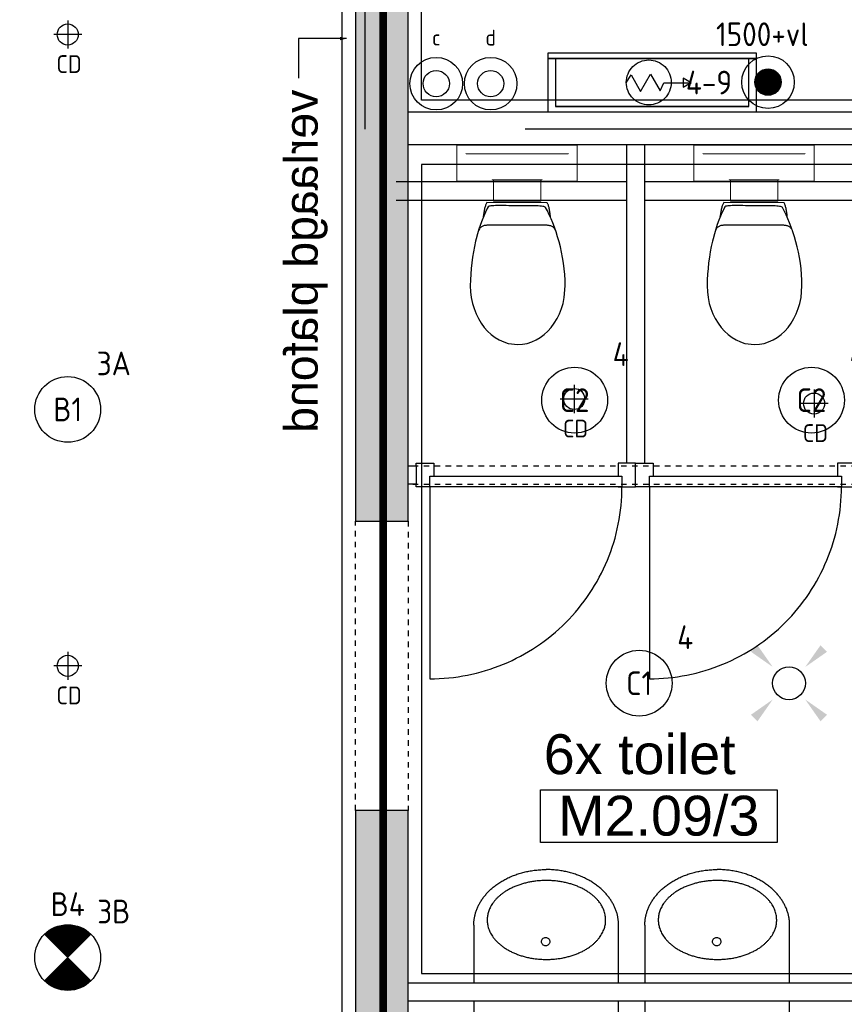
# Model space of a CAD drawing. Header units: millimetres. Extents: x -38032 to 104346, y -31182 to 78566.
# Tile 187 of 213: x 77309 to 80442, y 28582 to 32325. Entities that reach past the tile are written whole.
import ezdxf
from ezdxf.enums import TextEntityAlignment as Align

# ---------------------------------------------------------------- set-up
doc = ezdxf.new("R2010")
doc.units = ezdxf.units.MM
doc.header["$LTSCALE"] = 100
doc.set_wipeout_variables(frame=1)
for name, pattern in [('HIDDEN', [9.525, 6.35, -3.175]), ('PHANTOM', [63.5, 31.75, -6.35, 6.35, -6.35, 6.35, -6.35]), ('STYLE_01', [0.41664, 0.20828, -0.20836])]:
    doc.linetypes.add(name, pattern=pattern)
for name, color, linetype in [('AB$1A---_ATTRIB035', 8, 'Continuous'), ('AL$1A---_ALGEMEEN', 8, 'Continuous'), ('AL------_MAATV', 200, 'Continuous'), ('AL------_SPARING', 2, 'Continuous'), ('AM$1A---_ARCERING', 8, 'Continuous'), ('AT$1A---_TEKST100', 8, 'Continuous'), ('BOUWKUNDIG', 8, 'Continuous'), ('brandscheiding', 5, 'HIDDEN'), ('EB6511--_ATTRIB', 2, 'Continuous'), ('EL6311--', 3, 'Continuous'), ('el6311--nv', 7, 'Continuous'), ('EL6511--', 3, 'Continuous'), ('Kastenscheiding', 4, 'PHANTOM')]:
    doc.layers.add(name, color=color, linetype=linetype)
doc.styles.add('Arial', font='ARIAL.TTF')
doc.styles.add('BURO-018', font='iso.shx', dxfattribs={"height": 90})
doc.styles.get("Standard").update_dxf_attribs({"font": 'iso.shx'})

# ---------------------------------------------------------------- blocks, each defined once
blk = doc.blocks.new('E00411')
at = {"color": 0, "linetype": 'Continuous'}
blk.add_circle((0, 0), 1.25, dxfattribs=at)
for points in [[(-2.892, 2.396), (-2.396, 2.892), (-1.237, 1.237)], [(2.396, 2.892), (2.892, 2.396), (1.237, 1.237)], [(-2.396, -2.892), (-2.892, -2.396), (-1.237, -1.237)], [(2.892, -2.396), (2.396, -2.892), (1.237, -1.237)]]:
    blk.add_solid(points, dxfattribs=at)
at = {"color": 0, "linetype": 'Continuous', "style": 'BURO-018'}
for tag, p in [('E_GKAST', (0, 8)), ('E_GROEP', (0, 5)), ('E_SLET1', (4.5, 2)), ('E_GROEP', (0, 0)), ('E_GKAST', (0, 0))]:
    blk.add_attdef(tag, text='', height=1.8, dxfattribs=at).set_placement(p, align=Align.MIDDLE)
at = {"color": 0, "linetype": 'Continuous', "style": 'BURO-018', "flags": 1}
for tag, p in [('E_SGROEP', (4.5, 5)), ('E_MATCODE', (0, 0)), ('E_SGROEP', (0, 0))]:
    blk.add_attdef(tag, text='', height=1.8, dxfattribs=at).set_placement(p, align=Align.MIDDLE)
blk = doc.blocks.new('111410')
at = {"color": 0, "linetype": 'Continuous'}
for radius in [2, 1]:
    blk.add_circle((0, 3), radius, dxfattribs=at)
at = {"color": 0, "linetype": 'Continuous', "style": 'BURO-018'}
for tag, p in [('E_SLET1', (0, 7)), ('E_GROEP', (0, 0)), ('E_GKAST', (0, 0))]:
    blk.add_attdef(tag, text='', height=1.8, dxfattribs=at).set_placement(p, align=Align.MIDDLE)
at = {"color": 0, "linetype": 'Continuous', "style": 'BURO-018', "flags": 1}
for tag in ['E_MATCODE', 'E_SGROEP']:
    blk.add_attdef(tag, text='', height=1.8, dxfattribs=at).set_placement((0, 0), align=Align.MIDDLE)
blk = doc.blocks.new('1115B3A')
at = {"color": 0, "linetype": 'Continuous'}
blk.add_circle((0, 0), 2.5, dxfattribs=at)
at = {"color": 0, "linetype": 'Continuous', "style": 'BURO-018'}
for tag, p in [('E_GKAST', (0, 8)), ('E_GROEP', (0, 5)), ('E_SGROEP', (4.5, 5)), ('E_ARMCODE', (0, 0)), ('E_SLET', (4.5, -1))]:
    blk.add_attdef(tag, text='', height=1.8, dxfattribs=at).set_placement(p, align=Align.MIDDLE)
blk = doc.blocks.new('E00023')
at = {"color": 0, "const_width": 1}
blk.add_lwpolyline([(-0.5, 3, 1), (0.5, 3, 1)], format="xyb", close=True, dxfattribs=at)
at = {"color": 0, "linetype": 'Continuous'}
for radius in [2, 1]:
    blk.add_circle((0, 3), radius, dxfattribs=at)
at = {"color": 0, "linetype": 'Continuous', "style": 'BURO-018'}
blk.add_attdef('E_TEXT1', text='', height=1.8, dxfattribs=at).set_placement((0, 7.5), align=Align.MIDDLE)
at = {"color": 0, "linetype": 'Continuous', "style": 'BURO-018', "flags": 1}
blk.add_attdef('E_MATCODE', (0, 0), '', height=1.8, dxfattribs=at)
blk = doc.blocks.new('Centraaldoos')
at = {"color": 1, "linetype": 'Continuous'}
for p, q in [((0, -2), (0, 2)), ((-2, 0), (2, 0))]:
    blk.add_line(p, q, dxfattribs=at)
at = {"color": 0, "linetype": 'Continuous'}
blk.add_circle((0, 0), 1.5, dxfattribs=at)
at = {"color": 0, "linetype": 'Continuous', "style": 'BURO-018'}
blk.add_attdef('AL_POSNR', text='', height=1.8, dxfattribs=at).set_placement((0, 3), align=Align.CENTER)
at = {"color": 0, "linetype": 'Continuous', "style": 'BURO-018', "flags": 1}
blk.add_attdef('AL_OMS', (0, 0), '', height=1.8, dxfattribs=at)
at = {"layer": 'AL------_MAATV', "style": 'BURO-018'}
blk.add_text('CD', height=2.531, rotation=180, dxfattribs=at).set_placement((1.61, 5.48))
blk = doc.blocks.new('E00018')
at = {"color": 0, "linetype": 'Continuous'}
for p, q in [((-1.768, -1.768), (1.768, 1.768)), ((1.768, -1.768), (-1.768, 1.768))]:
    blk.add_line(p, q, dxfattribs=at)
at = {"color": 0, "linetype": 'Continuous', "const_width": 2.5}
for points in [[(-0.884, 0.884, -0.198912), (0, 1.25, -0.198912), (0.884, 0.884, -1)], [(-0.884, -0.884, 0.198912), (0, -1.25, 0.198912), (0.884, -0.884, 1)]]:
    blk.add_lwpolyline(points, format="xyb", dxfattribs=at)
blk = doc.blocks.new('1115B3A-NO1')
at = {"color": 0, "linetype": 'Continuous'}
blk.add_circle((0, 0), 2.5, dxfattribs=at)
at = {"color": 0, "zscale": 100}
blk.add_blockref('E00018', (0, 0), dxfattribs=at)
at = {"color": 0, "linetype": 'Continuous', "style": 'BURO-018'}
for tag, p in [('E_GKAST', (0, 8)), ('E_GROEP', (0, 5)), ('E_SGROEP', (4.5, 5)), ('E_ARMCODE', (0, 0)), ('E_SLET', (4.5, -1))]:
    blk.add_attdef(tag, text='', height=1.8, dxfattribs=at).set_placement(p, align=Align.MIDDLE)
blk = doc.blocks.new('toil. 10 top')
at = {"color": 0, "lineweight": 5}
blk.add_wipeout([(-202.38, 176.35), (202.64, 176.35), (202.64, 77.25), (-202.38, 77.25)], dxfattribs=at).dxf.layer = 'AL$1A---_ALGEMEEN'
at = {"color": 0}
blk.add_wipeout([(-126.41, -63.78), (-125.9, -59.46), (-125.39, -54.88), (-124.88, -50.82), (-124.12, -47.01), (-123.61, -42.94), (-123.1, -39.13), (-122.34, -35.57), (-121.58, -32.02), (-120.82, -28.71), (-120.05, -25.66), (-119.29, -22.87), (-118.27, -19.82), (-117.51, -17.28), (-116.5, -14.99), (-113.95, -10.42), (115.23, -9.66), (116.5, -11.69), (117.77, -13.97), (119.04, -16.52), (120.06, -19.31), (121.08, -22.36), (122.09, -25.41), (122.86, -28.71), (123.87, -32.02), (124.64, -36.08), (125.14, -39.64), (125.91, -43.45), (126.67, -47.52), (127.18, -51.33), (127.94, -55.39), (129.46, -63.27)], dxfattribs=at).dxf.layer = 'AL$1A---_ALGEMEEN'
at = {"layer": 'AL$1A---_ALGEMEEN', "color": 0, "lineweight": 5, "flags": 128}
blk.add_lwpolyline([(-202.38, 176.35), (202.64, 176.35), (202.64, 77.25), (-202.38, 77.25), (-202.38, 176.35)], dxfattribs=at)
at = {"layer": 'AL$1A---_ALGEMEEN', "color": 0, "flags": 128}
blk.add_lwpolyline([(-126.41, -63.78), (-125.9, -59.46), (-125.39, -54.88), (-124.88, -50.82), (-124.12, -47.01), (-123.61, -42.94), (-123.1, -39.13), (-122.34, -35.57), (-121.58, -32.02), (-120.82, -28.71), (-120.05, -25.66), (-119.29, -22.87), (-118.27, -19.82), (-117.51, -17.28), (-116.5, -14.99), (-113.95, -10.42), (115.23, -9.66), (116.5, -11.69), (117.77, -13.97), (119.04, -16.52), (120.06, -19.31), (121.08, -22.36), (122.09, -25.41), (122.86, -28.71), (123.87, -32.02), (124.64, -36.08), (125.14, -39.64), (125.91, -43.45), (126.67, -47.52), (127.18, -51.33), (127.94, -55.39), (129.46, -63.27)], dxfattribs=at)
at = {"color": 0}
blk.add_wipeout([(-182.05, -326), (-181.8, -304.15), (-180.53, -282.55), (-178.5, -260.95), (-175.96, -239.61), (-172.4, -218.77), (-168.59, -198.19), (-164.01, -177.86), (-159.18, -158.29), (-153.59, -139.24), (-147.75, -120.94), (-141.65, -103.15), (-135.3, -86.65), (-128.69, -70.89), (-121.83, -55.65), (-114.97, -41.42), (-107.86, -28.46), (-106.59, -27.19), (-104.3, -25.92), (-101, -24.9), (-96.93, -24.14), (-92.1, -23.38), (-86.51, -22.87), (-80.16, -22.36), (-73.04, -22.11), (-65.68, -21.85), (-57.29, -21.6), (-48.65, -21.6), (-39.5, -21.6), (-29.85, -21.34), (-19.68, -21.34), (1.41, -21.34), (11.81, -21.34), (22.49, -21.34), (32.4, -21.34), (42.31, -21.09), (51.2, -21.09), (60.09, -20.84), (68.22, -20.84), (76.1, -20.84), (82.96, -21.09), (89.32, -21.34), (95.16, -21.6), (99.99, -22.11), (104.05, -22.87), (107.1, -23.63), (110.66, -25.66), (113.96, -32.52), (120.82, -45.99), (127.43, -60.98), (133.78, -76.74), (139.63, -93.25), (145.47, -110.27), (150.81, -128.31), (155.89, -147.11), (158.18, -156.77), (162.5, -176.33), (166.56, -196.41), (169.86, -216.99), (172.66, -238.34), (174.95, -259.93), (176.73, -281.79), (177.74, -303.64), (178.25, -326), (177.23, -348.87), (174.44, -370.981), (170.12, -392.571), (164.02, -412.651), (156.4, -432.471), (147.25, -450.511), (136.83, -467.791), (125.4, -483.801), (112.44, -498.031), (98.72, -510.981), (83.73, -522.161), (67.97, -531.821), (51.45, -539.191), (34.43, -544.781), (-1.9, -549.101), (-20.19, -548.081), (-38.23, -544.781), (-55.51, -539.191), (-72.03, -531.821), (-87.78, -522.161), (-102.52, -510.981), (-116.5, -498.031), (-129.2, -483.801), (-140.89, -467.791), (-151.31, -450.511), (-160.46, -432.471), (-168.08, -412.651), (-174.18, -392.571), (-178.5, -370.981)], dxfattribs=at).dxf.layer = 'AL$1A---_ALGEMEEN'
at = {"layer": 'AL$1A---_ALGEMEEN', "color": 0, "flags": 128}
blk.add_lwpolyline([(-182.05, -326), (-181.8, -304.15), (-180.53, -282.55), (-178.5, -260.95), (-175.96, -239.61), (-172.4, -218.77), (-168.59, -198.19), (-164.01, -177.86), (-159.18, -158.29), (-153.59, -139.24), (-147.75, -120.94), (-141.65, -103.15), (-135.3, -86.65), (-128.69, -70.89), (-121.83, -55.65), (-114.97, -41.42), (-107.86, -28.46), (-106.59, -27.19), (-104.3, -25.92), (-101, -24.9), (-96.93, -24.14), (-92.1, -23.38), (-86.51, -22.87), (-80.16, -22.36), (-73.04, -22.11), (-65.68, -21.85), (-57.29, -21.6), (-48.65, -21.6), (-39.5, -21.6), (-29.85, -21.34), (-19.68, -21.34), (1.41, -21.34), (11.81, -21.34), (22.49, -21.34), (32.4, -21.34), (42.31, -21.09), (51.2, -21.09), (60.09, -20.84), (68.22, -20.84), (76.1, -20.84), (82.96, -21.09), (89.32, -21.34), (95.16, -21.6), (99.99, -22.11), (104.05, -22.87), (107.1, -23.63), (110.66, -25.66), (113.96, -32.52), (120.82, -45.99), (127.43, -60.98), (133.78, -76.74), (139.63, -93.25), (145.47, -110.27), (150.81, -128.31), (155.89, -147.11), (158.18, -156.77), (162.5, -176.33), (166.56, -196.41), (169.86, -216.99), (172.66, -238.34), (174.95, -259.93), (176.73, -281.79), (177.74, -303.64), (178.25, -326), (177.23, -348.87), (174.44, -370.981), (170.12, -392.571), (164.02, -412.651), (156.4, -432.471), (147.25, -450.511), (136.83, -467.791), (125.4, -483.801), (112.44, -498.031), (98.72, -510.981), (83.73, -522.161), (67.97, -531.821), (51.45, -539.191), (34.43, -544.781), (-1.9, -549.101), (-20.19, -548.081), (-38.23, -544.781), (-55.51, -539.191), (-72.03, -531.821), (-87.78, -522.161), (-102.52, -510.981), (-116.5, -498.031), (-129.2, -483.801), (-140.89, -467.791), (-151.31, -450.511), (-160.46, -432.471), (-168.08, -412.651), (-174.18, -392.571), (-178.5, -370.981), (-182.05, -326)], dxfattribs=at)
at = {"color": 0, "lineweight": 5}
blk.add_wipeout([(-89.82, 75.21), (89.57, 75.21), (89.57, -4.57), (-89.82, -4.57)], dxfattribs=at).dxf.layer = 'AL$1A---_ALGEMEEN'
at = {"color": 0}
blk.add_wipeout([(-145.72, -115.35), (-144.45, -112.56), (-142.92, -110.01), (-141.14, -107.73), (-139.11, -105.19), (-137.08, -103.41), (-134.79, -101.88), (-132.25, -100.36), (-129.71, -99.09), (-127.17, -98.33), (-124.37, -97.31), (-121.83, -96.8), (-119.04, -96.29), (-116.24, -96.04), (-113.45, -95.79), (-107.86, -95.54), (110.66, -95.54), (112.95, -95.79), (115.74, -95.79), (118.28, -96.04), (120.82, -96.04), (123.36, -96.55), (125.91, -97.06), (128.19, -97.82), (130.73, -98.83), (133.02, -99.85), (135.31, -101.12), (137.59, -102.9), (139.63, -104.68), (141.66, -107.22), (143.44, -109.51), (147, -115.35)], dxfattribs=at).dxf.layer = 'AL$1A---_ALGEMEEN'
at = {"layer": 'AL$1A---_ALGEMEEN', "color": 0}
blk.add_line((460, 0), (-460, 0), dxfattribs=at)
at = {"layer": 'AL$1A---_ALGEMEEN', "color": 0, "lineweight": 5, "flags": 128}
blk.add_lwpolyline([(-89.82, 75.21), (89.57, 75.21), (89.57, -4.57), (-89.82, -4.57), (-89.82, 75.21)], dxfattribs=at)
at = {"layer": 'AL$1A---_ALGEMEEN', "color": 0, "flags": 128}
blk.add_lwpolyline([(-145.72, -115.35), (-144.45, -112.56), (-142.92, -110.01), (-141.14, -107.73), (-139.11, -105.19), (-137.08, -103.41), (-134.79, -101.88), (-132.25, -100.36), (-129.71, -99.09), (-127.17, -98.33), (-124.37, -97.31), (-121.83, -96.8), (-119.04, -96.29), (-116.24, -96.04), (-113.45, -95.79), (-107.86, -95.54), (110.66, -95.54), (112.95, -95.79), (115.74, -95.79), (118.28, -96.04), (120.82, -96.04), (123.36, -96.55), (125.91, -97.06), (128.19, -97.82), (130.73, -98.83), (133.02, -99.85), (135.31, -101.12), (137.59, -102.9), (139.63, -104.68), (141.66, -107.22), (143.44, -109.51), (147, -115.35)], dxfattribs=at)
at = {"color": 0, "lineweight": 5}
for points in [[(-228.05, 208.36), (-228.05, 71.4), (-89.82, 71.4)], [(89.82, 71.4), (229.32, 71.4), (229.32, 208.87)]]:
    blk.add_wipeout(points, dxfattribs=at).dxf.layer = 'AL$1A---_ALGEMEEN'
at = {"layer": 'AL$1A---_ALGEMEEN', "color": 0, "lineweight": 5}
blk.add_line((-228.05, 208.36), (229.32, 208.36), dxfattribs=at)
at = {"layer": 'AL$1A---_ALGEMEEN', "color": 0}
blk.add_line((460, 70), (-460, 70), dxfattribs=at)
at = {"layer": 'AL$1A---_ALGEMEEN', "color": 0, "lineweight": 5, "flags": 128}
for points in [[(-228.05, 208.36), (-228.05, 71.4), (-89.82, 71.4)], [(89.82, 71.4), (229.32, 71.4), (229.32, 208.87)]]:
    blk.add_lwpolyline(points, dxfattribs=at)
blk = doc.blocks.new('wastafel  430 x 550')
at = {"color": 0}
blk.add_wipeout([(0, -218.4), (275, -218.4), (275, -220.2), (275, -222), (274.9, -223.7), (274.9, -225.5), (274.8, -227.2), (274.7, -229), (274.6, -230.7), (274.4, -232.5), (274.3, -234.2), (274.1, -236), (273.9, -237.7), (273.7, -239.4), (273.5, -241.1), (273.2, -242.9), (273, -244.6), (272.7, -246.3), (272.4, -248), (272.1, -249.7), (271.8, -251.4), (271.4, -253.1), (271, -254.8), (270.6, -256.5), (270.2, -258.2), (269.8, -259.9), (269.4, -261.6), (268.9, -263.2), (268.4, -264.9), (267.9, -266.6), (267.4, -268.2), (266.9, -269.9), (266.4, -271.6), (265.8, -273.2), (265.2, -274.9), (264.6, -276.5), (264, -278.2), (263.3, -279.8), (262.7, -281.4), (262, -283.1), (261.3, -284.7), (260.6, -286.3), (259.9, -287.9), (259.1, -289.6), (258.4, -291.2), (257.6, -292.8), (256.8, -294.4), (256, -296), (255.1, -297.6), (254.3, -299.2), (253.4, -300.8), (252.5, -302.4), (251.6, -303.9), (250.7, -305.5), (249.7, -307.1), (248.8, -308.7), (247.8, -310.3), (246.8, -311.8), (245.8, -313.4), (244.7, -314.9), (243.7, -316.5), (242.6, -318), (241.5, -319.6), (240.4, -321.1), (239.3, -322.7), (238.2, -324.2), (237, -325.7), (235.8, -327.3), (234.6, -328.8), (233.4, -330.3), (232.2, -331.8), (231, -333.2), (229.8, -334.7), (228.5, -336.2), (227.3, -337.6), (226, -339), (224.7, -340.5), (223.4, -341.9), (222.1, -343.3), (220.7, -344.7), (219.4, -346.1), (218, -347.5), (216.7, -348.8), (215.3, -350.2), (213.9, -351.5), (212.5, -352.9), (211.1, -354.2), (209.6, -355.5), (208.2, -356.8), (206.7, -358.1), (205.3, -359.4), (203.8, -360.7), (202.3, -361.9), (200.8, -363.2), (199.2, -364.4), (197.7, -365.7), (196.1, -366.9), (194.6, -368.1), (193, -369.3), (191.4, -370.5), (189.8, -371.7), (188.2, -372.9), (186.5, -374), (184.9, -375.2), (183.2, -376.3), (181.6, -377.5), (179.9, -378.6), (178.2, -379.7), (176.5, -380.8), (174.7, -381.9), (173, -383), (171.3, -384.1), (169.5, -385.1), (167.7, -386.2), (165.9, -387.2), (164.1, -388.3), (162.3, -389.3), (160.5, -390.3), (158.6, -391.3), (156.8, -392.3), (154.9, -393.3), (153, -394.2), (151.1, -395.2), (149.2, -396.2), (147.3, -397.1), (145.4, -398), (143.4, -399), (141.5, -399.9), (139.5, -400.8), (137.5, -401.7), (135.5, -402.5), (133.5, -403.4), (131.5, -404.3), (129.5, -405.1), (127.5, -405.9), (125.4, -406.7), (123.4, -407.5), (121.4, -408.3), (119.4, -409.1), (117.3, -409.8), (115.3, -410.6), (113.2, -411.3), (111.2, -412), (109.1, -412.7), (107, -413.4), (105, -414.1), (102.9, -414.7), (100.8, -415.4), (98.7, -416), (96.7, -416.6), (94.6, -417.2), (92.5, -417.8), (90.4, -418.4), (88.3, -418.9), (86.1, -419.5), (84, -420), (81.9, -420.5), (79.8, -421), (77.6, -421.5), (75.5, -422), (73.4, -422.5), (71.2, -422.9), (69.1, -423.3), (66.9, -423.8), (64.8, -424.2), (62.6, -424.6), (60.4, -425), (58.2, -425.3), (56.1, -425.7), (53.9, -426), (51.7, -426.3), (49.5, -426.7), (47.3, -426.9), (45.1, -427.2), (42.9, -427.5), (40.7, -427.8), (38.5, -428), (36.2, -428.2), (34, -428.4), (31.8, -428.6), (29.5, -428.8), (27.3, -429), (25, -429.2), (22.8, -429.3), (20.5, -429.4), (18.3, -429.6), (16, -429.7), (13.7, -429.8), (11.5, -429.8), (9.2, -429.9), (6.9, -429.9), (4.6, -430), (2.3, -430), (0, -430)], dxfattribs=at).dxf.layer = 'AL$1A---_ALGEMEEN'
at = {"layer": 'AL$1A---_ALGEMEEN', "color": 0}
blk.add_open_spline([(275, -218.4), (275, -275.1), (201.3, -373.3), (73.7, -430), (0, -430)], degree=2, dxfattribs=at)
at = {"color": 0}
blk.add_wipeout([(275, -218.4), (275, 0), (-275, 0), (-275, -218.4)], dxfattribs=at).dxf.layer = 'AL$1A---_ALGEMEEN'
at = {"layer": 'AL$1A---_ALGEMEEN', "color": 0}
blk.add_lwpolyline([(275, -218.4), (275, 0), (-275, 0), (-275, -218.4)], dxfattribs=at)
at = {"color": 0}
blk.add_wipeout([(0, -218.4), (-275, -218.4), (-275, -220.2), (-275, -222), (-274.9, -223.7), (-274.9, -225.5), (-274.8, -227.2), (-274.7, -229), (-274.6, -230.7), (-274.4, -232.5), (-274.3, -234.2), (-274.1, -236), (-273.9, -237.7), (-273.7, -239.4), (-273.5, -241.1), (-273.2, -242.9), (-273, -244.6), (-272.7, -246.3), (-272.4, -248), (-272.1, -249.7), (-271.8, -251.4), (-271.4, -253.1), (-271, -254.8), (-270.6, -256.5), (-270.2, -258.2), (-269.8, -259.9), (-269.4, -261.6), (-268.9, -263.2), (-268.4, -264.9), (-267.9, -266.6), (-267.4, -268.2), (-266.9, -269.9), (-266.4, -271.6), (-265.8, -273.2), (-265.2, -274.9), (-264.6, -276.5), (-264, -278.2), (-263.3, -279.8), (-262.7, -281.4), (-262, -283.1), (-261.3, -284.7), (-260.6, -286.3), (-259.9, -287.9), (-259.1, -289.6), (-258.4, -291.2), (-257.6, -292.8), (-256.8, -294.4), (-256, -296), (-255.1, -297.6), (-254.3, -299.2), (-253.4, -300.8), (-252.5, -302.4), (-251.6, -303.9), (-250.7, -305.5), (-249.7, -307.1), (-248.8, -308.7), (-247.8, -310.3), (-246.8, -311.8), (-245.8, -313.4), (-244.7, -314.9), (-243.7, -316.5), (-242.6, -318), (-241.5, -319.6), (-240.4, -321.1), (-239.3, -322.7), (-238.2, -324.2), (-237, -325.7), (-235.8, -327.3), (-234.6, -328.8), (-233.4, -330.3), (-232.2, -331.8), (-231, -333.2), (-229.8, -334.7), (-228.5, -336.2), (-227.3, -337.6), (-226, -339), (-224.7, -340.5), (-223.4, -341.9), (-222.1, -343.3), (-220.7, -344.7), (-219.4, -346.1), (-218, -347.5), (-216.7, -348.8), (-215.3, -350.2), (-213.9, -351.5), (-212.5, -352.9), (-211.1, -354.2), (-209.6, -355.5), (-208.2, -356.8), (-206.7, -358.1), (-205.3, -359.4), (-203.8, -360.7), (-202.3, -361.9), (-200.8, -363.2), (-199.2, -364.4), (-197.7, -365.7), (-196.1, -366.9), (-194.6, -368.1), (-193, -369.3), (-191.4, -370.5), (-189.8, -371.7), (-188.2, -372.9), (-186.5, -374), (-184.9, -375.2), (-183.2, -376.3), (-181.6, -377.5), (-179.9, -378.6), (-178.2, -379.7), (-176.5, -380.8), (-174.7, -381.9), (-173, -383), (-171.3, -384.1), (-169.5, -385.1), (-167.7, -386.2), (-165.9, -387.2), (-164.1, -388.3), (-162.3, -389.3), (-160.5, -390.3), (-158.6, -391.3), (-156.8, -392.3), (-154.9, -393.3), (-153, -394.2), (-151.1, -395.2), (-149.2, -396.2), (-147.3, -397.1), (-145.4, -398), (-143.4, -399), (-141.5, -399.9), (-139.5, -400.8), (-137.5, -401.7), (-135.5, -402.5), (-133.5, -403.4), (-131.5, -404.3), (-129.5, -405.1), (-127.5, -405.9), (-125.4, -406.7), (-123.4, -407.5), (-121.4, -408.3), (-119.4, -409.1), (-117.3, -409.8), (-115.3, -410.6), (-113.2, -411.3), (-111.2, -412), (-109.1, -412.7), (-107, -413.4), (-105, -414.1), (-102.9, -414.7), (-100.8, -415.4), (-98.7, -416), (-96.7, -416.6), (-94.6, -417.2), (-92.5, -417.8), (-90.4, -418.4), (-88.3, -418.9), (-86.1, -419.5), (-84, -420), (-81.9, -420.5), (-79.8, -421), (-77.6, -421.5), (-75.5, -422), (-73.4, -422.5), (-71.2, -422.9), (-69.1, -423.3), (-66.9, -423.8), (-64.8, -424.2), (-62.6, -424.6), (-60.4, -425), (-58.2, -425.3), (-56.1, -425.7), (-53.9, -426), (-51.7, -426.3), (-49.5, -426.7), (-47.3, -426.9), (-45.1, -427.2), (-42.9, -427.5), (-40.7, -427.8), (-38.5, -428), (-36.2, -428.2), (-34, -428.4), (-31.8, -428.6), (-29.5, -428.8), (-27.3, -429), (-25, -429.2), (-22.8, -429.3), (-20.5, -429.4), (-18.3, -429.6), (-16, -429.7), (-13.7, -429.8), (-11.5, -429.8), (-9.2, -429.9), (-6.9, -429.9), (-4.6, -430), (-2.3, -430), (0, -430)], dxfattribs=at).dxf.layer = 'AL$1A---_ALGEMEEN'
at = {"layer": 'AL$1A---_ALGEMEEN', "color": 0}
blk.add_open_spline([(-275, -218.4), (-275, -275.1), (-201.3, -373.3), (-73.7, -430), (0, -430)], degree=2, dxfattribs=at)
at = {"color": 0}
blk.add_wipeout([(-0.9, -388.4), (-23, -387.7), (-44.8, -385.5), (-66.3, -382), (-87, -377), (-107, -370.7), (-125.9, -363.1), (-143.7, -354.4), (-160, -344.5), (-174.9, -333.6), (-188, -321.8), (-199.4, -309.1), (-208.8, -295.8), (-216.3, -282), (-221.6, -267.7), (-224.9, -253.1), (-225.9, -238.4), (-224.9, -223.7), (-221.6, -209.2), (-216.3, -194.9), (-208.8, -181), (-199.4, -167.7), (-188, -155.1), (-174.9, -143.3), (-160, -132.4), (-143.7, -122.5), (-125.9, -113.7), (-107, -106.1), (-87, -99.8), (-66.3, -94.9), (-44.8, -91.3), (-23, -89.1), (-0.9, -88.4), (21.1, -89.1), (43, -91.3), (64.4, -94.9), (85.2, -99.8), (105.1, -106.1), (124.1, -113.7), (141.8, -122.5), (158.2, -132.4), (173, -143.3), (186.1, -155.1), (197.5, -167.7), (206.9, -181), (214.4, -194.9), (219.7, -209.2), (223, -223.7), (224.1, -238.4), (223, -253.1), (219.7, -267.7), (214.4, -282), (206.9, -295.8), (197.5, -309.1), (186.1, -321.8), (173, -333.6), (158.2, -344.5), (141.8, -354.4), (124.1, -363.1), (105.1, -370.7), (85.2, -377), (64.4, -382), (43, -385.5), (21.1, -387.7)], dxfattribs=at).dxf.layer = 'AL$1A---_ALGEMEEN'
at = {"layer": 'AL$1A---_ALGEMEEN', "color": 0}
blk.add_open_spline([(-113.4, -108.5), (-61.2, -88.4), (59.3, -88.4), (163.8, -128.6), (224.1, -198.2), (224.1, -278.6), (163.8, -348.2), (59.3, -388.4), (-61.2, -388.4), (-165.7, -348.2), (-225.9, -278.6), (-225.9, -198.2), (-165.7, -128.6), (-113.4, -108.5)], degree=2, dxfattribs=at)
at = {"color": 0}
blk.add_wipeout([(2, -172), (0.4, -171.9), (-1.1, -171.7), (-2.6, -171.3), (-4.1, -170.8), (-5.5, -170.1), (-6.9, -169.3), (-8.2, -168.4), (-9.3, -167.3), (-10.4, -166.2), (-11.3, -164.9), (-12.1, -163.5), (-12.8, -162.1), (-13.3, -160.6), (-13.7, -159.1), (-13.9, -157.6), (-14, -156), (-13.9, -154.4), (-13.7, -152.9), (-13.3, -151.4), (-12.8, -149.9), (-12.1, -148.5), (-11.3, -147.1), (-10.4, -145.8), (-9.3, -144.7), (-8.2, -143.6), (-6.9, -142.7), (-5.5, -141.9), (-4.1, -141.2), (-2.6, -140.7), (-1.1, -140.3), (0.4, -140.1), (2, -140), (3.6, -140.1), (5.1, -140.3), (6.6, -140.7), (8.1, -141.2), (9.5, -141.9), (10.9, -142.7), (12.2, -143.6), (13.3, -144.7), (14.4, -145.8), (15.3, -147.1), (16.1, -148.5), (16.8, -149.9), (17.3, -151.4), (17.7, -152.9), (17.9, -154.4), (18, -156), (17.9, -157.6), (17.7, -159.1), (17.3, -160.6), (16.8, -162.1), (16.1, -163.5), (15.3, -164.9), (14.4, -166.2), (13.3, -167.3), (12.2, -168.4), (10.9, -169.3), (9.5, -170.1), (8.1, -170.8), (6.6, -171.3), (5.1, -171.7), (3.6, -171.9)], dxfattribs=at).dxf.layer = 'AL$1A---_ALGEMEEN'
at = {"layer": 'AL$1A---_ALGEMEEN', "color": 0, "flags": 128}
blk.add_lwpolyline([(-14, -156, -0.414214), (2, -140, -0.414214), (18, -156, -0.414214), (2, -172, -0.414214)], format="xyb", close=True, dxfattribs=at)
blk = doc.blocks.new('Group-74')
at = {"layer": 'AL$1A---_ALGEMEEN', "color": 0}
for p in [(525, -3380), (1175, -3380)]:
    blk.add_blockref('wastafel  430 x 550', p, dxfattribs=at)
blk = doc.blocks.new('Group-75')
at = {"layer": 'AL$1A---_ALGEMEEN', "color": 0, "rotation": 180}
for p in [(525, -3310), (1175, -3310)]:
    blk.add_blockref('wastafel  430 x 550', p, dxfattribs=at)
blk = doc.blocks.new('32x_hout-mk 809-p')
at = {"color": 0}
for points in [[(-20.7, -167), (-20.7, -100), (-110.7, -100), (-110.7, -167)], [(-110.7, -867), (-20.7, -867), (-20.7, -934), (-110.7, -934)]]:
    blk.add_wipeout(points, dxfattribs=at).dxf.layer = 'AL$1A---_ALGEMEEN'
at = {"layer": 'AL$1A---_ALGEMEEN', "color": 0}
for points in [[(-20.7, -167), (-20.7, -100), (-110.7, -100), (-110.7, -167)], [(709.1, -864.1), (708.4, -846.2), (707.3, -828.3), (705.8, -810.4), (703.8, -792.6), (701.4, -774.9), (698.5, -757.2), (695.3, -739.6), (691.6, -722.1), (687.4, -704.6), (682.8, -687.3), (677.9, -670.1), (672.4, -653), (666.6, -636.1), (660.4, -619.3), (653.7, -602.6), (646.7, -586.2), (639.2, -569.9), (631.3, -553.8), (623.1, -537.9), (614.5, -522.2), (605.4, -506.7), (596, -491.5), (586.3, -476.4), (576.1, -461.7), (565.6, -447.1), (554.8, -432.9), (543.6, -418.9), (532.1, -405.2), (520.2, -391.8), (508, -378.6), (495.5, -365.8), (482.7, -353.3), (469.5, -341.1), (456.1, -329.2), (442.4, -317.7), (428.4, -306.5), (414.2, -295.7), (399.6, -285.2), (384.9, -275), (369.8, -265.3), (354.6, -255.9), (339.1, -246.8), (323.4, -238.2), (307.5, -229.9), (291.4, -222.1), (275.1, -214.6), (258.7, -207.6), (242, -200.9), (225.2, -194.7), (208.3, -188.8), (191.2, -183.4), (174, -178.4), (156.7, -173.9), (139.2, -169.7), (121.7, -166), (104.1, -162.7), (86.4, -159.9), (68.7, -157.5), (50.8, -155.5), (33, -154), (15.1, -152.9), (-2.8, -152.2), (-20.7, -152), (-20.7, -882), (709.3, -882)], [(-110.7, -867), (-20.7, -867), (-20.7, -934), (-110.7, -934)]]:
    blk.add_lwpolyline(points, close=True, dxfattribs=at)
at = {"color": 0}
blk.add_wipeout([(-60.7, -152), (-20.7, -152), (-20.7, -882), (-60.7, -882)], dxfattribs=at).dxf.layer = 'AL$1A---_ALGEMEEN'
at = {"layer": 'AL$1A---_ALGEMEEN', "color": 0}
blk.add_lwpolyline([(-60.7, -152), (-20.7, -152), (-20.7, -882), (-60.7, -882)], close=True, dxfattribs=at)
blk = doc.blocks.new('toiletgroep 10x')
at = {"layer": 'AL$1A---_ALGEMEEN', "color": 0, "xscale": -1}
blk.add_blockref('toil. 10 top', (414.9, -335), dxfattribs=at)
at = {"layer": 'AL$1A---_ALGEMEEN', "color": 0}
for name in ['Group-75', 'Group-74']:
    blk.add_blockref(name, (0, 0), dxfattribs=at)
at = {"layer": 'AL$1A---_ALGEMEEN', "color": 0, "xscale": -1}
blk.add_blockref('toil. 10 top', (1314.9, -335), dxfattribs=at)
at = {"color": 0}
blk.add_wipeout([(0, -3310), (1730, -3310), (1730, -3380), (0, -3380)], dxfattribs=at).dxf.layer = 'AL$1A---_ALGEMEEN'
at = {"layer": 'AL$1A---_ALGEMEEN', "color": 0}
blk.add_lwpolyline([(0, -3310), (1730, -3310), (1730, -3380), (0, -3380)], close=True, dxfattribs=at)
at = {"color": 0}
blk.add_wipeout([(830, -1335), (900, -1335), (900, -1267.8), (900, -965.3), (900, -125), (830, -125), (830, -494.7), (830, -1267.8)], dxfattribs=at).dxf.layer = 'AL$1A---_ALGEMEEN'
at = {"layer": 'AL$1A---_ALGEMEEN', "color": 0}
blk.add_lwpolyline([(830, -1335), (900, -1335), (900, -1267.8), (900, -965.3), (900, -125), (830, -125), (830, -494.7), (830, -1267.8)], close=True, dxfattribs=at)
at = {"layer": 'AL$1A---_ALGEMEEN', "color": 0, "rotation": 270}
blk.add_blockref('32x_hout-mk 809-p', (965, -1445.7), dxfattribs=at)
at = {"color": 0}
blk.add_wipeout([(0, 0), (3530, 0), (3530, -125), (0, -125)], dxfattribs=at).dxf.layer = 'AL$1A---_ALGEMEEN'
at = {"layer": 'AL$1A---_ALGEMEEN', "color": 0}
blk.add_lwpolyline([(0, 0), (3530, 0), (3530, -125), (0, -125)], close=True, dxfattribs=at)
at = {"layer": 'AL$1A---_ALGEMEEN', "color": 0, "rotation": 270}
blk.add_blockref('32x_hout-mk 809-p', (1799, -1445.7), dxfattribs=at)
at = {"layer": 'AL$1A---_ALGEMEEN', "color": 0, "linetype": 'STYLE_01'}
blk.add_line((18, -1344.8), (3530, -1345), dxfattribs=at)
at = {"color": 0}
blk.add_wipeout([(0, -1344.8), (31, -1344.8), (31, -1414.8), (0, -1414.8)], dxfattribs=at).dxf.layer = 'AL$1A---_ALGEMEEN'
at = {"layer": 'AL$1A---_ALGEMEEN', "color": 0, "linetype": 'STYLE_01'}
blk.add_line((18, -1414.8), (3530, -1415), dxfattribs=at)
at = {"layer": 'AL$1A---_ALGEMEEN', "color": 0}
blk.add_lwpolyline([(0, -1344.8), (31, -1344.8), (31, -1414.8), (0, -1414.8)], close=True, dxfattribs=at)
blk = doc.blocks.new('tekst 12 pts')
at = {"layer": 'AL$1A---_ALGEMEEN', "color": 0, "style": 'Arial'}
blk.add_attdef('naam_ruimte', text='', height=151.5, dxfattribs=at).set_placement((0, -41.1), align=Align.TOP_CENTER)
at = {"layer": 'AL$1A---_ALGEMEEN', "color": 0, "flags": 1}
for tag, p in [('oppervlakte', (-264.6, -1003)), ('stramiennummer', (-264.6, -1275.7))]:
    blk.add_attdef(tag, p, '', height=151.5, dxfattribs=at)
blk = doc.blocks.new('65-brandslaghaspel')
at = {"layer": 'AL$1A---_ALGEMEEN', "color": 0}
for p, q in [((173.6, -0.9), (143.8, 16.2)), ((143.8, 16.2), (143.8, -17.6)), ((143.8, -17.6), (173.4, -0.5))]:
    blk.add_line(p, q, dxfattribs=at)
at = {"color": 0}
blk.add_wipeout([(12.6, -85.4), (4.2, -85), (-4.1, -83.8), (-12.2, -81.8), (-20.1, -78.9), (-27.7, -75.4), (-34.9, -71), (-41.6, -66), (-47.8, -60.4), (-53.5, -54.2), (-58.5, -47.5), (-62.8, -40.3), (-66.3, -32.7), (-69.2, -24.8), (-71.2, -16.7), (-72.4, -8.4), (-72.9, 0), (-72.4, 8.4), (-71.2, 16.7), (-69.2, 24.8), (-66.3, 32.7), (-62.8, 40.3), (-58.5, 47.5), (-53.5, 54.2), (-47.8, 60.4), (-41.6, 66), (-34.9, 71), (-27.7, 75.4), (-20.1, 78.9), (-12.2, 81.8), (-4.1, 83.8), (4.2, 85), (12.6, 85.4), (21, 85), (29.3, 83.8), (37.4, 81.8), (45.3, 78.9), (52.9, 75.4), (60.1, 71), (66.8, 66), (73, 60.4), (78.6, 54.2), (83.6, 47.5), (87.9, 40.3), (91.5, 32.7), (94.4, 24.8), (96.4, 16.7), (97.6, 8.4), (98, 0), (97.6, -8.4), (96.4, -16.7), (94.4, -24.8), (91.5, -32.7), (87.9, -40.3), (83.6, -47.5), (78.6, -54.2), (73, -60.4), (66.8, -66), (60.1, -71), (52.9, -75.4), (45.3, -78.9), (37.4, -81.8), (29.3, -83.8), (21, -85)], dxfattribs=at).dxf.layer = 'AL$1A---_ALGEMEEN'
at = {"layer": 'AL$1A---_ALGEMEEN', "color": 0}
for p, q in [((-72.8, -2), (-54.7, 29.3)), ((-54.7, 29.3), (-18.3, -33.9)), ((-18.3, -33.9), (19.2, 31.1)), ((19.2, 31.1), (55.9, -32.4)), ((55.9, -32.4), (70.2, -0.9)), ((70.2, -0.9), (173.6, -0.9))]:
    blk.add_line(p, q, dxfattribs=at)
at = {"layer": 'AL$1A---_ALGEMEEN', "color": 0, "flags": 128}
blk.add_lwpolyline([(-72.9, 0, -0.414214), (12.6, 85.4, -0.414214), (98, 0, -0.414214), (12.6, -85.4, -0.414214)], format="xyb", close=True, dxfattribs=at)
blk = doc.blocks.new('65-brslhkast o')
at = {"color": 0}
blk.add_wipeout([(-762.5, 204), (-27.5, 204), (-27.5, 21), (-762.5, 21)], dxfattribs=at).dxf.layer = 'AL$1A---_ALGEMEEN'
at = {"layer": 'AL$1A---_ALGEMEEN', "color": 0}
blk.add_lwpolyline([(-762.5, 204), (-27.5, 204), (-27.5, 21), (-762.5, 21)], close=True, dxfattribs=at)
blk.add_blockref('65-brandslaghaspel', (-420, 112.8), dxfattribs=at)
at = {"color": 0}
blk.add_wipeout([(-790, 225), (0, 225), (0, 204), (-790, 204)], dxfattribs=at).dxf.layer = 'AL$1A---_ALGEMEEN'
at = {"layer": 'AL$1A---_ALGEMEEN', "color": 0}
blk.add_lwpolyline([(-790, 225), (0, 225), (0, 204), (-790, 204)], close=True, dxfattribs=at)
at = {"color": 0}
blk.add_wipeout([(-790, 0), (-790, 204), (-762.5, 204), (-762.5, 21), (-27.5, 21), (-27.5, 204), (0, 204), (0, 0)], dxfattribs=at).dxf.layer = 'AL$1A---_ALGEMEEN'
at = {"layer": 'AL$1A---_ALGEMEEN', "color": 0}
blk.add_lwpolyline([(-790, 0), (-790, 204), (-762.5, 204), (-762.5, 21), (-27.5, 21), (-27.5, 204), (0, 204), (0, 0)], close=True, dxfattribs=at)
blk = doc.blocks.new('ruimtenummer')
at = {"layer": 'AL$1A---_ALGEMEEN', "color": 0, "flags": 1}
for tag, p in [('peil', (-450, -397.1)), ('onderdeel', (-450, -669.8))]:
    blk.add_attdef(tag, p, '', height=151.5, dxfattribs=at)
at = {"color": 0}
blk.add_wipeout([(-450, 100), (450, 100), (450, -100), (-450, -100)], dxfattribs=at).dxf.layer = 'AL$1A---_ALGEMEEN'
at = {"layer": 'AL$1A---_ALGEMEEN', "color": 0}
blk.add_lwpolyline([(-450, 100), (450, 100), (450, -100), (-450, -100)], close=True, dxfattribs=at)
at = {"layer": 'AL$1A---_ALGEMEEN', "color": 0, "style": 'Arial'}
blk.add_attdef('ruimtenummer', text='', height=151.5, dxfattribs=at).set_placement((0, 78), align=Align.TOP_CENTER)
blk = doc.blocks.new('txt 1_100 verlaagd plafond')
at = {"layer": 'AL$1A---_ALGEMEEN', "color": 0}
for p, q in [((-1830, 0), (-1830, 182.6)), ((-1830, 182.6), (-1680, 182.6))]:
    blk.add_line(p, q, dxfattribs=at)
blk.add_solid([(-1830, 0), (-1836.7, 25), (-1823.3, 25)], dxfattribs=at)
at = {"layer": 'AT$1A---_TEKST100', "insert": (-983.5, 235.8), "char_height": 126.27, "attachment_point": 2, "line_spacing_factor": 0.967741, "style": 'Arial'}
blk.add_mtext('{\\C256;\\lverlaagd plafond}', dxfattribs=at)
blk = doc.blocks.new('200254 W 212 3 04-12-2007')
at = {"layer": 'AL$1A---_ALGEMEEN', "flags": 128}
blk.add_lwpolyline([(40387, 21432), (38131.5, 21432), (38131.5, 696), (42336.5, 696), (42336.5, 21432), (40937, 21432), (40937, 21132.4), (40387, 21132.4)], close=True, dxfattribs=at)
at = {"layer": 'AL$1A---_ALGEMEEN', "xscale": -1, "rotation": 90}
blk.add_blockref('txt 1_100 verlaagd plafond', (42352.3, 5436.4), dxfattribs=at)
at = {"layer": 'AL$1A---_ALGEMEEN'}
blk.add_blockref('toiletgroep 10x', (42586.2, 6987.4), dxfattribs=at)
at = {"layer": 'AM$1A---_ARCERING', "linetype": 'Continuous', "lineweight": 0}
for points in [[(42387, 5432.4), (42587, 5432.4), (42587, 7962.4), (42387, 7962.4)], [(42387, 2922.4), (42587, 2922.4), (42587, 4332.4), (42387, 4332.4)]]:
    blk.add_hatch(color=256, dxfattribs=at).paths.add_polyline_path(points)
at = {"layer": 'AL$1A---_ALGEMEEN'}
blk.add_lwpolyline([(42387, 5432.4), (42587, 5432.4), (42587, 7962.4), (42387, 7962.4), (42387, 5432.4)], dxfattribs=at)
at = {"layer": 'AL$1A---_ALGEMEEN', "linetype": 'STYLE_01'}
blk.add_lwpolyline([(42387, 5432.4), (42587, 5432.4), (42587, 4332.4), (42387, 4332.4)], close=True, dxfattribs=at)
blk.add_lwpolyline([(42387, 5432.4), (42587, 5432.4), (42587, 4332.4), (42387, 4332.4)], close=True, dxfattribs=at)
at = {"layer": 'AL$1A---_ALGEMEEN'}
blk.add_lwpolyline([(42387, 2922.4), (42587, 2922.4), (42587, 4332.4), (42387, 4332.4)], close=True, dxfattribs=at)
blk.add_blockref('65-brslhkast o', (43908.5, 6986.8), dxfattribs=at)
ref = blk.add_blockref('tekst 12 pts', (43466.6, 4662.7), dxfattribs=dict(at, xscale=-1))
ref.add_attrib('naam_ruimte', '6x toilet', dxfattribs={"layer": 'AB$1A---_ATTRIB035', "height": 151.52, "style": 'Arial'}).set_placement((43466.6, 4621.6), align=Align.TOP_CENTER)
ref = blk.add_blockref('ruimtenummer', (43539.1, 4310), dxfattribs=at)
ref.add_attrib('ruimtenummer', 'M2.09/3', dxfattribs={"layer": 'AB$1A---_ATTRIB035', "height": 151.52, "style": 'Arial'}).set_placement((43539.1, 4388), align=Align.TOP_CENTER)
blk.add_lwpolyline([(62057, 5882.4), (53877, 5882.4), (53877, 7032.4), (42637, 7032.4), (42637, 10587.4), (48588, 10587.4), (48588, 11047.4), (53877, 11047.4), (53877, 20792.4), (62057, 20792.4)], close=True, dxfattribs=at)
blk.add_lwpolyline([(42637, 6787.4), (42637, 3712.4), (44437, 3712.4), (44437, 3122.4), (46067, 3122.4), (46067, 6787.4), (42637, 6787.4)], dxfattribs=at)

msp = doc.modelspace()

# ---------------------------------------------------------------- block references
at = {"layer": 'BOUWKUNDIG'}
msp.add_blockref('200254 W 212 3 04-12-2007', (36198, 24986.5), dxfattribs=at)

# ---------------------------------------------------------------- next in the draw order: linework, layer by layer
at = {"layer": 'brandscheiding', "const_width": 30}
msp.add_lwpolyline([(74177, 25544.5), (78689.8, 25544.5), (78689.8, 46554.6), (74185.7, 46554.6), (74185.7, 25515.2)], dxfattribs=at)
at = {"layer": 'Kastenscheiding'}
for p, q in [((78621, 31908.6), (78621, 48705.9)), ((82404.5, 31908.6), (78621, 31908.6))]:
    msp.add_line(p, q, dxfattribs=at)

# ---------------------------------------------------------------- next in the draw order: block references
at = {"layer": 'AL------_SPARING', "xscale": 26.66666666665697, "yscale": 26.66666666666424, "zscale": 26.66666666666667, "rotation": 180}
for p in [(77491, 32268.3), (79415.9, 30882.6), (80327.1, 30865.5), (77491, 29868.3)]:
    msp.add_blockref('Centraaldoos', p, dxfattribs=at)
at = {"layer": 'EL6311--'}
ref = msp.add_blockref('111410', (78891.4, 31931.5), dxfattribs=dict(at, xscale=50, yscale=50, zscale=50))
ref.add_attrib('E_SLET1', 'c', dxfattribs={"layer": '0', "color": 1, "linetype": 'Continuous', "height": 60, "style": 'BURO-018'}).set_placement((78891.4, 32256.5), align=Align.MIDDLE)
ref = msp.add_blockref('111410', (79098.2, 31931.5), dxfattribs=dict(at, xscale=50, yscale=50, zscale=50))
ref.add_attrib('E_SLET1', 'd', dxfattribs={"layer": '0', "color": 1, "linetype": 'Continuous', "height": 60, "style": 'BURO-018'}).set_placement((79098.2, 32256.5), align=Align.MIDDLE)
ref = msp.add_blockref('1115B3A', (79417.4, 30878.4), dxfattribs=dict(at, xscale=50, yscale=50, zscale=50))
ref.add_attrib('E_ARMCODE', 'C2', dxfattribs={"layer": '0', "color": 1, "linetype": 'Continuous', "height": 90, "style": 'BURO-018'}).set_placement((79417.4, 30878.4), align=Align.MIDDLE)
ref.add_attrib('E_GROEP', '4', dxfattribs={"layer": '0', "color": 1, "linetype": 'Continuous', "height": 90, "style": 'BURO-018'}).set_placement((79592.4, 31053.4), align=Align.MIDDLE)
ref = msp.add_blockref('1115B3A', (80317.4, 30878.4), dxfattribs=dict(at, xscale=50, yscale=50, zscale=50))
ref.add_attrib('E_ARMCODE', 'C2', dxfattribs={"layer": '0', "color": 1, "linetype": 'Continuous', "height": 90, "style": 'BURO-018'}).set_placement((80317.4, 30878.4), align=Align.MIDDLE)
ref.add_attrib('E_GROEP', '4', dxfattribs={"layer": '0', "color": 1, "linetype": 'Continuous', "height": 90, "style": 'BURO-018'}).set_placement((80492.4, 31053.4), align=Align.MIDDLE)
ref = msp.add_blockref('1115B3A', (77491, 30843), dxfattribs=dict(at, xscale=50, yscale=50, zscale=50))
ref.add_attrib('E_ARMCODE', 'B1', dxfattribs={"layer": '0', "color": 1, "linetype": 'Continuous', "height": 90, "style": 'BURO-018'}).set_placement((77491, 30843), align=Align.MIDDLE)
ref.add_attrib('E_GROEP', '3A', dxfattribs={"layer": '0', "color": 1, "linetype": 'Continuous', "height": 90, "style": 'BURO-018'}).set_placement((77666, 31018), align=Align.MIDDLE)
ref = msp.add_blockref('1115B3A', (79662.5, 29802.3), dxfattribs=dict(at, xscale=50, yscale=50, zscale=50))
ref.add_attrib('E_ARMCODE', 'C1', dxfattribs={"layer": '0', "color": 1, "linetype": 'Continuous', "height": 90, "style": 'BURO-018'}).set_placement((79662.5, 29802.3), align=Align.MIDDLE)
ref.add_attrib('E_GROEP', '4', dxfattribs={"layer": '0', "color": 1, "linetype": 'Continuous', "height": 90, "style": 'BURO-018'}).set_placement((79837.5, 29977.3), align=Align.MIDDLE)
at = {"layer": 'EL6311--', "xscale": 50, "yscale": 50, "zscale": 50}
msp.add_blockref('E00411', (80231.9, 29802.1), dxfattribs=at)
at = {"layer": 'el6311--nv'}
ref = msp.add_blockref('1115B3A-NO1', (77491, 28759.4), dxfattribs=dict(at, xscale=50, yscale=50, zscale=50))
ref.add_attrib('E_ARMCODE', 'B4', dxfattribs={"layer": '0', "color": 1, "linetype": 'Continuous', "height": 90, "style": 'BURO-018'}).set_placement((77491, 28962.5), align=Align.MIDDLE)
ref.add_attrib('E_GROEP', '3B', dxfattribs={"layer": '0', "color": 1, "linetype": 'Continuous', "height": 90, "style": 'BURO-018'}).set_placement((77666, 28934.4), align=Align.MIDDLE)
at = {"layer": 'EL6511--'}
ref = msp.add_blockref('E00023', (80152.1, 31937.3), dxfattribs=dict(at, xscale=50, yscale=50, zscale=50))
ref.add_attrib('E_TEXT1', '4-9', dxfattribs={"layer": 'EB6511--_ATTRIB', "color": 1, "linetype": 'Continuous', "height": 90, "style": 'BURO-018'}).set_placement((79927.8, 32085.8), align=Align.MIDDLE)

# ---------------------------------------------------------------- next in the draw order: texts
at = {"layer": 'EL6511--', "color": 1, "style": 'BURO-018'}
msp.add_text('1500+vl', height=90, dxfattribs=at).set_placement((79954.6, 32224.2))

doc.saveas('drawing.dxf')
